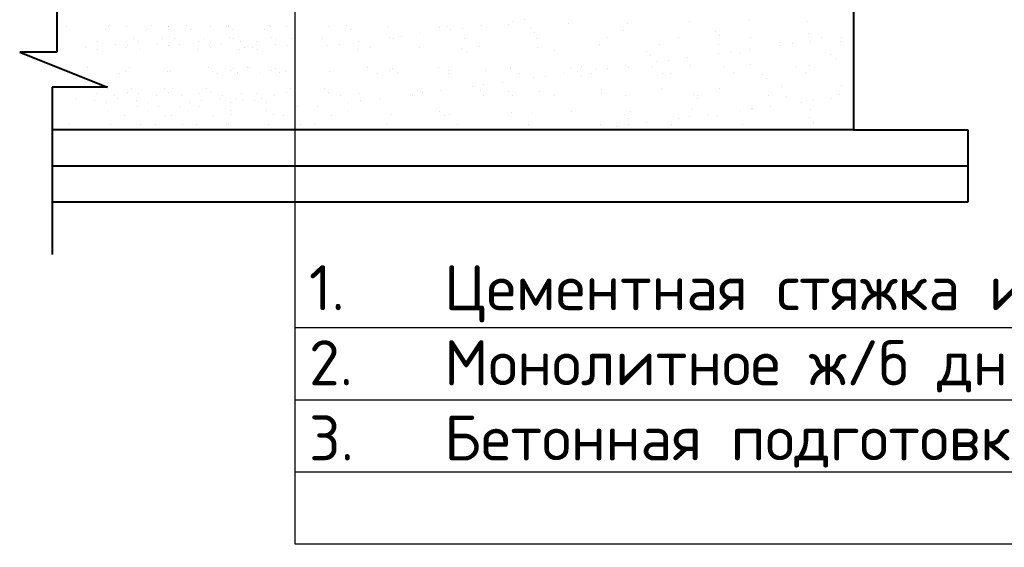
# Model space of a CAD drawing. Header units: millimetres. Extents: x -3143211 to -2549809, y 1060331 to 1341741.
# Tile 121 of 131: x -3028252 to -3022790, y 1304883 to 1307811. Entities that reach past the tile are written whole.
import ezdxf

# ---------------------------------------------------------------- set-up
doc = ezdxf.new("R2010")
doc.units = ezdxf.units.MM
doc.layers.add('Сплошная толстая', color=7, linetype='Continuous', lineweight=40)
doc.layers.add('шрифт', color=1, linetype='Continuous')
doc.styles.get("Standard").update_dxf_attribs({"font": 'isocpeui.ttf'})

msp = doc.modelspace()

# ---------------------------------------------------------------- linework, layer by layer
at = {"color": 0}
for p, q in [((-3025538.39779, 1307785.37396), (-3025538.39779, 1307785.37396)), ((-3025518.15521, 1307800.52322), (-3025518.15521, 1307800.52322)), ((-3025452.05062, 1307809.22605), (-3025452.05062, 1307809.22605)), ((-3024538.0729, 1307800.41419), (-3024538.0729, 1307800.41419)), ((-3024205.63883, 1307804.65447), (-3024205.63883, 1307804.65447)), ((-3023880.76144, 1307803.09629), (-3023880.76144, 1307803.09629)), ((-3027989.56203, 1307774.57402), (-3027989.56203, 1307774.57402)), ((-3027777.67685, 1307755.17501), (-3027777.67685, 1307755.17501)), ((-3027758.59607, 1307774.57402), (-3027758.59607, 1307774.57402)), ((-3027754.26829, 1307776.62499), (-3027754.26829, 1307776.62499)), ((-3027657.12796, 1307770.33374), (-3027657.12796, 1307770.33374)), ((-3027546.71089, 1307755.17501), (-3027546.71089, 1307755.17501)), ((-3027523.30233, 1307776.62499), (-3027523.30233, 1307776.62499)), ((-3027426.162, 1307770.33374), (-3027426.162, 1307770.33374)), ((-3027424.09465, 1307770.33374), (-3027424.09465, 1307770.33374)), ((-3027326.95432, 1307776.62499), (-3027326.95432, 1307776.62499)), ((-3027303.54577, 1307755.17501), (-3027303.54577, 1307755.17501)), ((-3027193.1287, 1307770.33374), (-3027193.1287, 1307770.33374)), ((-3027104.19005, 1307774.57402), (-3027104.19005, 1307774.57402)), ((-3027095.98836, 1307776.62499), (-3027095.98836, 1307776.62499)), ((-3027091.66058, 1307774.57402), (-3027091.66058, 1307774.57402)), ((-3027072.57981, 1307755.17501), (-3027072.57981, 1307755.17501)), ((-3026892.30487, 1307755.17501), (-3026892.30487, 1307755.17501)), ((-3026868.89631, 1307776.62499), (-3026868.89631, 1307776.62499)), ((-3026860.69462, 1307774.57402), (-3026860.69462, 1307774.57402)), ((-3026771.75598, 1307770.33374), (-3026771.75598, 1307770.33374)), ((-3026538.72268, 1307770.33374), (-3026538.72268, 1307770.33374)), ((-3026441.58235, 1307776.62499), (-3026441.58235, 1307776.62499)), ((-3026418.17379, 1307755.17501), (-3026418.17379, 1307755.17501)), ((-3026206.28861, 1307774.57402), (-3026206.28861, 1307774.57402)), ((-3026032.51185, 1307732.80688), (-3026032.51185, 1307732.80688)), ((-3025925.90718, 1307765.39572), (-3025925.90718, 1307765.39572)), ((-3025881.41123, 1307773.01585), (-3025881.41123, 1307773.01585)), ((-3025860.01035, 1307755.51713), (-3025860.01035, 1307755.51713)), ((-3025793.90577, 1307764.21997), (-3025793.90577, 1307764.21997)), ((-3025690.6567, 1307777.81297), (-3025690.6567, 1307777.81297)), ((-3025417.72276, 1307761.03044), (-3025417.72276, 1307761.03044)), ((-3025394.3142, 1307739.58045), (-3025394.3142, 1307739.58045)), ((-3024393.86317, 1307745.43588), (-3024393.86317, 1307745.43588)), ((-3023878.18801, 1307734.20661), (-3023878.18801, 1307734.20661)), ((-3027821.48365, 1307687.8008), (-3027821.48365, 1307687.8008)), ((-3027622.39488, 1307706.31192), (-3027622.39488, 1307706.31192)), ((-3027590.51769, 1307687.8008), (-3027590.51769, 1307687.8008)), ((-3027458.82774, 1307706.31192), (-3027458.82774, 1307706.31192)), ((-3027391.42892, 1307706.31192), (-3027391.42892, 1307706.31192)), ((-3027259.73897, 1307687.8008), (-3027259.73897, 1307687.8008)), ((-3027227.86178, 1307706.31192), (-3027227.86178, 1307706.31192)), ((-3027087.23748, 1307710.51105), (-3027087.23748, 1307710.51105)), ((-3027063.33155, 1307707.03051), (-3027063.33155, 1307707.03051)), ((-3027028.77301, 1307687.8008), (-3027028.77301, 1307687.8008)), ((-3026936.11167, 1307687.8008), (-3026936.11167, 1307687.8008)), ((-3026856.27152, 1307710.51105), (-3026856.27152, 1307710.51105)), ((-3026832.36559, 1307707.03051), (-3026832.36559, 1307707.03051)), ((-3026737.0229, 1307706.31192), (-3026737.0229, 1307706.31192)), ((-3026573.45576, 1307706.31192), (-3026573.45576, 1307706.31192)), ((-3026374.36699, 1307687.8008), (-3026374.36699, 1307687.8008)), ((-3026201.8655, 1307710.51105), (-3026201.8655, 1307710.51105)), ((-3026177.95957, 1307707.03051), (-3026177.95957, 1307707.03051)), ((-3026135.76091, 1307719.21388), (-3026135.76091, 1307719.21388)), ((-3025782.46339, 1307707.74911), (-3025782.46339, 1307707.74911)), ((-3025386.9672, 1307708.4677), (-3025386.9672, 1307708.4677)), ((-3024595.97483, 1307709.90488), (-3024595.97483, 1307709.90488)), ((-3024370.45461, 1307723.98589), (-3024370.45461, 1307723.98589)), ((-3024200.47865, 1307710.62348), (-3024200.47865, 1307710.62348)), ((-3024033.91037, 1307685.58099), (-3024033.91037, 1307685.58099)), ((-3023967.53654, 1307675.84392), (-3023967.53654, 1307675.84392)), ((-3023864.28747, 1307689.43692), (-3023864.28747, 1307689.43692)), ((-3023804.98246, 1307711.34207), (-3023804.98246, 1307711.34207)), ((-3023701.4763, 1307689.82127), (-3023701.4763, 1307689.82127)), ((-3023691.78598, 1307712.14717), (-3023691.78598, 1307712.14717)), ((-3027888.16523, 1307653.93106), (-3027888.16523, 1307653.93106)), ((-3027818.27704, 1307643.14243), (-3027818.27704, 1307643.14243)), ((-3027718.23458, 1307674.2078), (-3027718.23458, 1307674.2078)), ((-3027657.19927, 1307653.93106), (-3027657.19927, 1307653.93106)), ((-3027652.12999, 1307665.50497), (-3027652.12999, 1307665.50497)), ((-3027587.31109, 1307643.14243), (-3027587.31109, 1307643.14243)), ((-3027487.26862, 1307674.2078), (-3027487.26862, 1307674.2078)), ((-3027429.09262, 1307665.50497), (-3027429.09262, 1307665.50497)), ((-3027421.16403, 1307665.50497), (-3027421.16403, 1307665.50497)), ((-3027362.98804, 1307674.2078), (-3027362.98804, 1307674.2078)), ((-3027262.94557, 1307643.14243), (-3027262.94557, 1307643.14243)), ((-3027198.12666, 1307665.50497), (-3027198.12666, 1307665.50497)), ((-3027193.05739, 1307653.93106), (-3027193.05739, 1307653.93106)), ((-3027132.02208, 1307674.2078), (-3027132.02208, 1307674.2078)), ((-3027031.97961, 1307643.14243), (-3027031.97961, 1307643.14243)), ((-3027002.79325, 1307653.93106), (-3027002.79325, 1307653.93106)), ((-3026962.09143, 1307653.93106), (-3026962.09143, 1307653.93106)), ((-3026932.90507, 1307643.14243), (-3026932.90507, 1307643.14243)), ((-3026832.8626, 1307674.2078), (-3026832.8626, 1307674.2078)), ((-3026766.75802, 1307665.50497), (-3026766.75802, 1307665.50497)), ((-3026543.72064, 1307665.50497), (-3026543.72064, 1307665.50497)), ((-3026477.61606, 1307674.2078), (-3026477.61606, 1307674.2078)), ((-3026377.57359, 1307643.14243), (-3026377.57359, 1307643.14243)), ((-3026307.68541, 1307653.93106), (-3026307.68541, 1307653.93106)), ((-3026034.56015, 1307655.50054), (-3026034.56015, 1307655.50054)), ((-3025799.50098, 1307649.56578), (-3025799.50098, 1307649.56578)), ((-3025776.09243, 1307628.11579), (-3025776.09243, 1307628.11579)), ((-3025702.12608, 1307659.74082), (-3025702.12608, 1307659.74082)), ((-3025377.2487, 1307658.18265), (-3025377.2487, 1307658.18265)), ((-3024701.80119, 1307674.78105), (-3024701.80119, 1307674.78105)), ((-3024376.92381, 1307673.22287), (-3024376.92381, 1307673.22287)), ((-3024375.49627, 1307622.135), (-3024375.49627, 1307622.135)), ((-3024309.39168, 1307630.83784), (-3024309.39168, 1307630.83784)), ((-3024259.96623, 1307622.74195), (-3024259.96623, 1307622.74195)), ((-3024206.14261, 1307644.43083), (-3024206.14261, 1307644.43083)), ((-3024033.64112, 1307667.14109), (-3024033.64112, 1307667.14109)), ((-3024717.35141, 1307577.12892), (-3024717.35141, 1307577.12892)), ((-3024651.24683, 1307585.83175), (-3024651.24683, 1307585.83175)), ((-3024547.99776, 1307599.42475), (-3024547.99776, 1307599.42475)), ((-3023751.78181, 1307618.37667), (-3023751.78181, 1307618.37667)), ((-3023728.37325, 1307596.92668), (-3023728.37325, 1307596.92668)), ((-3027927.66041, 1307511.83633), (-3027927.66041, 1307511.83633)), ((-3027874.10506, 1307545.95485), (-3027874.10506, 1307545.95485)), ((-3027696.69445, 1307511.83633), (-3027696.69445, 1307511.83633)), ((-3027665.12812, 1307525.62712), (-3027665.12812, 1307525.62712)), ((-3027643.1391, 1307545.95485), (-3027643.1391, 1307545.95485)), ((-3027434.16216, 1307525.62712), (-3027434.16216, 1307525.62712)), ((-3027416.0945, 1307525.62712), (-3027416.0945, 1307525.62712)), ((-3027207.11756, 1307545.95485), (-3027207.11756, 1307545.95485)), ((-3027185.12854, 1307525.62712), (-3027185.12854, 1307525.62712)), ((-3027153.5622, 1307511.83633), (-3027153.5622, 1307511.83633)), ((-3027083.66043, 1307529.8674), (-3027083.66043, 1307529.8674)), ((-3027066.65119, 1307538.10112), (-3027066.65119, 1307538.10112)), ((-3027043.24263, 1307516.65113), (-3027043.24263, 1307516.65113)), ((-3027042.28844, 1307511.83633), (-3027042.28844, 1307511.83633)), ((-3026988.73308, 1307545.95485), (-3026988.73308, 1307545.95485)), ((-3026976.1516, 1307545.95485), (-3026976.1516, 1307545.95485)), ((-3026922.59624, 1307511.83633), (-3026922.59624, 1307511.83633)), ((-3026852.69447, 1307529.8674), (-3026852.69447, 1307529.8674)), ((-3026835.68523, 1307538.10112), (-3026835.68523, 1307538.10112)), ((-3026812.27667, 1307516.65113), (-3026812.27667, 1307516.65113)), ((-3026779.75614, 1307525.62712), (-3026779.75614, 1307525.62712)), ((-3026530.72252, 1307525.62712), (-3026530.72252, 1307525.62712)), ((-3026321.74558, 1307545.95485), (-3026321.74558, 1307545.95485)), ((-3026268.19022, 1307511.83633), (-3026268.19022, 1307511.83633)), ((-3026198.28845, 1307529.8674), (-3026198.28845, 1307529.8674)), ((-3026181.27921, 1307538.10112), (-3026181.27921, 1307538.10112)), ((-3026157.87065, 1307516.65113), (-3026157.87065, 1307516.65113)), ((-3025926.2494, 1307546.67345), (-3025926.2494, 1307546.67345)), ((-3025873.41107, 1307528.30923), (-3025873.41107, 1307528.30923)), ((-3025872.69404, 1307512.55492), (-3025872.69404, 1307512.55492)), ((-3025665.60405, 1307526.87184), (-3025665.60405, 1307526.87184)), ((-3025530.75321, 1307547.39204), (-3025530.75321, 1307547.39204)), ((-3025530.39763, 1307540.66735), (-3025530.39763, 1307540.66735)), ((-3025477.19785, 1307513.27351), (-3025477.19785, 1307513.27351)), ((-3025197.96356, 1307544.90763), (-3025197.96356, 1307544.90763)), ((-3025157.41962, 1307522.50656), (-3025157.41962, 1307522.50656)), ((-3025135.25703, 1307548.11063), (-3025135.25703, 1307548.11063)), ((-3025081.70167, 1307513.99211), (-3025081.70167, 1307513.99211)), ((-3025059.20656, 1307532.12284), (-3025059.20656, 1307532.12284)), ((-3024993.10197, 1307540.82567), (-3024993.10197, 1307540.82567)), ((-3024873.08618, 1307543.34945), (-3024873.08618, 1307543.34945)), ((-3024686.20548, 1307514.7107), (-3024686.20548, 1307514.7107)), ((-3024530.07274, 1307555.70757), (-3024530.07274, 1307555.70757)), ((-3024344.26466, 1307549.54781), (-3024344.26466, 1307549.54781)), ((-3024290.7093, 1307515.42929), (-3024290.7093, 1307515.42929)), ((-3024197.63867, 1307559.94785), (-3024197.63867, 1307559.94785)), ((-3023948.76847, 1307550.26641), (-3023948.76847, 1307550.26641)), ((-3023895.21311, 1307516.14788), (-3023895.21311, 1307516.14788)), ((-3023872.76129, 1307558.38967), (-3023872.76129, 1307558.38967)), ((-3025573.5632, 1307464.4065), (-3025573.5632, 1307464.4065)), ((-3025401.0617, 1307487.11675), (-3025401.0617, 1307487.11675)), ((-3025334.95712, 1307495.81959), (-3025334.95712, 1307495.81959)), ((-3025231.70805, 1307509.41258), (-3025231.70805, 1307509.41258)), ((-3025134.01107, 1307501.05657), (-3025134.01107, 1307501.05657)), ((-3024641.74446, 1307511.27728), (-3024641.74446, 1307511.27728)), ((-3024133.56003, 1307506.91201), (-3024133.56003, 1307506.91201)), ((-3024110.15148, 1307485.46202), (-3024110.15148, 1307485.46202)), ((-3027656.20176, 1307405.18647), (-3027656.20176, 1307405.18647)), ((-3027632.7932, 1307426.63645), (-3027632.7932, 1307426.63645)), ((-3027448.42941, 1307426.63645), (-3027448.42941, 1307426.63645)), ((-3027425.2358, 1307405.18647), (-3027425.2358, 1307405.18647)), ((-3027425.02086, 1307405.18647), (-3027425.02086, 1307405.18647)), ((-3027401.82724, 1307426.63645), (-3027401.82724, 1307426.63645)), ((-3027217.46345, 1307426.63645), (-3027217.46345, 1307426.63645)), ((-3027194.0549, 1307405.18647), (-3027194.0549, 1307405.18647)), ((-3026770.82978, 1307405.18647), (-3026770.82978, 1307405.18647)), ((-3026747.42122, 1307426.63645), (-3026747.42122, 1307426.63645)), ((-3026563.05744, 1307426.63645), (-3026563.05744, 1307426.63645)), ((-3026539.64888, 1307405.18647), (-3026539.64888, 1307405.18647)), ((-3026047.38227, 1307415.40718), (-3026047.38227, 1307415.40718)), ((-3026026.56, 1307410.79393), (-3026026.56, 1307410.79393)), ((-3026018.66741, 1307405.80742), (-3026018.66741, 1307405.80742)), ((-3025915.41834, 1307419.40042), (-3025915.41834, 1307419.40042)), ((-3025742.91685, 1307442.11067), (-3025742.91685, 1307442.11067)), ((-3025694.12593, 1307415.03421), (-3025694.12593, 1307415.03421)), ((-3025676.81226, 1307450.8135), (-3025676.81226, 1307450.8135)), ((-3025539.19785, 1307411.0419), (-3025539.19785, 1307411.0419)), ((-3025369.24855, 1307413.47603), (-3025369.24855, 1307413.47603)), ((-3025026.23511, 1307425.83415), (-3025026.23511, 1307425.83415)), ((-3024693.80104, 1307430.07443), (-3024693.80104, 1307430.07443)), ((-3024368.92365, 1307428.51625), (-3024368.92365, 1307428.51625)), ((-3024025.91022, 1307440.87437), (-3024025.91022, 1307440.87437)), ((-3023693.47615, 1307445.11465), (-3023693.47615, 1307445.11465)), ((-3027938.57715, 1307374.39433), (-3027938.57715, 1307374.39433)), ((-3027835.32808, 1307360.80133), (-3027835.32808, 1307360.80133)), ((-3027826.2772, 1307398.43581), (-3027826.2772, 1307398.43581)), ((-3027769.2235, 1307352.0985), (-3027769.2235, 1307352.0985)), ((-3027724.96351, 1307388.29105), (-3027724.96351, 1307388.29105)), ((-3027707.61119, 1307374.39433), (-3027707.61119, 1307374.39433)), ((-3027604.36212, 1307360.80133), (-3027604.36212, 1307360.80133)), ((-3027595.31124, 1307398.43581), (-3027595.31124, 1307398.43581)), ((-3027538.25754, 1307352.0985), (-3027538.25754, 1307352.0985)), ((-3027493.99755, 1307388.29105), (-3027493.99755, 1307388.29105)), ((-3027356.2591, 1307388.29105), (-3027356.2591, 1307388.29105)), ((-3027311.99912, 1307352.0985), (-3027311.99912, 1307352.0985)), ((-3027254.94541, 1307398.43581), (-3027254.94541, 1307398.43581)), ((-3027245.89453, 1307360.80133), (-3027245.89453, 1307360.80133)), ((-3027142.64546, 1307374.39433), (-3027142.64546, 1307374.39433)), ((-3027125.29314, 1307388.29105), (-3027125.29314, 1307388.29105)), ((-3027081.03316, 1307352.0985), (-3027081.03316, 1307352.0985)), ((-3027053.20517, 1307374.39433), (-3027053.20517, 1307374.39433)), ((-3027023.97945, 1307398.43581), (-3027023.97945, 1307398.43581)), ((-3027014.92857, 1307360.80133), (-3027014.92857, 1307360.80133)), ((-3026949.95611, 1307360.80133), (-3026949.95611, 1307360.80133)), ((-3026940.90522, 1307398.43581), (-3026940.90522, 1307398.43581)), ((-3026911.6795, 1307374.39433), (-3026911.6795, 1307374.39433)), ((-3026883.85152, 1307352.0985), (-3026883.85152, 1307352.0985)), ((-3026839.59154, 1307388.29105), (-3026839.59154, 1307388.29105)), ((-3026470.88713, 1307388.29105), (-3026470.88713, 1307388.29105)), ((-3026426.62714, 1307352.0985), (-3026426.62714, 1307352.0985)), ((-3026369.57344, 1307398.43581), (-3026369.57344, 1307398.43581)), ((-3026360.52255, 1307360.80133), (-3026360.52255, 1307360.80133)), ((-3026257.27349, 1307374.39433), (-3026257.27349, 1307374.39433)), ((-3026084.772, 1307397.10458), (-3026084.772, 1307397.10458)), ((-3026075.39094, 1307389.00964), (-3026075.39094, 1307389.00964)), ((-3025679.89476, 1307389.72823), (-3025679.89476, 1307389.72823)), ((-3025515.78929, 1307389.59191), (-3025515.78929, 1307389.59191)), ((-3025284.39857, 1307390.44682), (-3025284.39857, 1307390.44682)), ((-3025023.52268, 1307399.81262), (-3025023.52268, 1307399.81262)), ((-3024888.90238, 1307391.16541), (-3024888.90238, 1307391.16541)), ((-3024515.33826, 1307395.44734), (-3024515.33826, 1307395.44734)), ((-3024493.4062, 1307391.88401), (-3024493.4062, 1307391.88401)), ((-3024491.9297, 1307373.99735), (-3024491.9297, 1307373.99735)), ((-3024097.91001, 1307392.6026), (-3024097.91001, 1307392.6026)), ((-3023999.66309, 1307384.21807), (-3023999.66309, 1307384.21807)), ((-3023916.54762, 1307353.73462), (-3023916.54762, 1307353.73462)), ((-3023850.44303, 1307362.43745), (-3023850.44303, 1307362.43745)), ((-3023747.19396, 1307376.03045), (-3023747.19396, 1307376.03045)), ((-3023702.41383, 1307393.32119), (-3023702.41383, 1307393.32119)), ((-3027766.69014, 1307303.94252), (-3027766.69014, 1307303.94252)), ((-3027596.722, 1307329.38825), (-3027596.722, 1307329.38825)), ((-3027535.72418, 1307303.94252), (-3027535.72418, 1307303.94252)), ((-3027484.50061, 1307329.38825), (-3027484.50061, 1307329.38825)), ((-3027365.75605, 1307329.38825), (-3027365.75605, 1307329.38825)), ((-3027314.53248, 1307303.94252), (-3027314.53248, 1307303.94252)), ((-3027253.53465, 1307329.38825), (-3027253.53465, 1307329.38825)), ((-3027083.56652, 1307303.94252), (-3027083.56652, 1307303.94252)), ((-3026881.31816, 1307303.94252), (-3026881.31816, 1307303.94252)), ((-3026711.35003, 1307329.38825), (-3026711.35003, 1307329.38825)), ((-3026599.12863, 1307329.38825), (-3026599.12863, 1307329.38825)), ((-3026429.1605, 1307303.94252), (-3026429.1605, 1307303.94252)), ((-3025920.97607, 1307299.57724), (-3025920.97607, 1307299.57724)), ((-3025522.39747, 1307295.96073), (-3025522.39747, 1307295.96073)), ((-3025189.9634, 1307300.20101), (-3025189.9634, 1307300.20101)), ((-3024865.08602, 1307298.64283), (-3024865.08602, 1307298.64283)), ((-3024522.07258, 1307311.00095), (-3024522.07258, 1307311.00095)), ((-3024258.40276, 1307308.72854), (-3024258.40276, 1307308.72854)), ((-3024192.29818, 1307317.43137), (-3024192.29818, 1307317.43137)), ((-3024189.63851, 1307315.24123), (-3024189.63851, 1307315.24123)), ((-3024089.04911, 1307331.02437), (-3024089.04911, 1307331.02437)), ((-3023864.76113, 1307313.68306), (-3023864.76113, 1307313.68306)), ((-3027673.12827, 1307280.92051), (-3027673.12827, 1307280.92051)), ((-3027442.16231, 1307280.92051), (-3027442.16231, 1307280.92051)), ((-3027408.09434, 1307280.92051), (-3027408.09434, 1307280.92051)), ((-3027177.12838, 1307280.92051), (-3027177.12838, 1307280.92051)), ((-3027075.66027, 1307285.16079), (-3027075.66027, 1307285.16079)), ((-3026844.69431, 1307285.16079), (-3026844.69431, 1307285.16079)), ((-3026787.7563, 1307280.92051), (-3026787.7563, 1307280.92051)), ((-3026522.72237, 1307280.92051), (-3026522.72237, 1307280.92051)), ((-3026190.28829, 1307285.16079), (-3026190.28829, 1307285.16079)), ((-3025897.56752, 1307278.12725), (-3025897.56752, 1307278.12725)), ((-3025865.41091, 1307283.60261), (-3025865.41091, 1307283.60261)), ((-3025405.30091, 1307288.34796), (-3025405.30091, 1307288.34796)), ((-3024897.11648, 1307283.98268), (-3024897.11648, 1307283.98268)), ((-3024873.70793, 1307262.53269), (-3024873.70793, 1307262.53269)), ((-3024772.7594, 1307241.0122), (-3024772.7594, 1307241.0122)), ((-3024600.25791, 1307263.72245), (-3024600.25791, 1307263.72245)), ((-3024534.15332, 1307272.42529), (-3024534.15332, 1307272.42529)), ((-3024430.90426, 1307286.01828), (-3024430.90426, 1307286.01828)), ((-3024381.44132, 1307272.75341), (-3024381.44132, 1307272.75341)), ((-3023873.2569, 1307268.38813), (-3023873.2569, 1307268.38813)), ((-3023849.84834, 1307246.93814), (-3023849.84834, 1307246.93814)), ((-3027976.67369, 1307227.93398), (-3027976.67369, 1307227.93398)), ((-3027745.70773, 1307227.93398), (-3027745.70773, 1307227.93398)), ((-3027581.1775, 1307227.21538), (-3027581.1775, 1307227.21538)), ((-3027500.04511, 1307227.21538), (-3027500.04511, 1307227.21538)), ((-3027350.21154, 1307227.21538), (-3027350.21154, 1307227.21538)), ((-3027269.07915, 1307227.21538), (-3027269.07915, 1307227.21538)), ((-3027104.54892, 1307227.93398), (-3027104.54892, 1307227.93398)), ((-3027091.30171, 1307227.93398), (-3027091.30171, 1307227.93398)), ((-3026873.58297, 1307227.93398), (-3026873.58297, 1307227.93398)), ((-3026695.80553, 1307227.21538), (-3026695.80553, 1307227.21538)), ((-3026614.67313, 1307227.21538), (-3026614.67313, 1307227.21538)), ((-3026219.17695, 1307227.93398), (-3026219.17695, 1307227.93398)), ((-3025823.68076, 1307228.65257), (-3025823.68076, 1307228.65257)), ((-3025428.18458, 1307229.37116), (-3025428.18458, 1307229.37116)), ((-3025032.68839, 1307230.08975), (-3025032.68839, 1307230.08975)), ((-3024942.11306, 1307218.71637), (-3024942.11306, 1307218.71637)), ((-3024876.00847, 1307227.4192), (-3024876.00847, 1307227.4192)), ((-3024637.19221, 1307230.80835), (-3024637.19221, 1307230.80835)), ((-3024241.69602, 1307231.52694), (-3024241.69602, 1307231.52694)), ((-3023846.19984, 1307232.24553), (-3023846.19984, 1307232.24553)), ((-3023685.47599, 1307200.40803), (-3023685.47599, 1307200.40803))]:
    msp.add_line(p, q, dxfattribs=at)
at = {"color": 0, "lineweight": -2}
for p, q in [((-3024881.08634, 1307788.05607), (-3024881.08634, 1307788.05607)), ((-3025283.82582, 1307638.3365), (-3025283.82582, 1307638.3365)), ((-3025034.23526, 1307670.54077), (-3025034.23526, 1307670.54077)), ((-3024775.64139, 1307633.97122), (-3024775.64139, 1307633.97122)), ((-3024752.23284, 1307612.52123), (-3024752.23284, 1307612.52123)), ((-3024889.85291, 1307554.41867), (-3024889.85291, 1307554.41867)), ((-3024739.76084, 1307548.82922), (-3024739.76084, 1307548.82922))]:
    msp.add_line(p, q, dxfattribs=at)
at = {"layer": 'Сплошная толстая', "color": 0}
for p, q in [((-3028045.99802, 1308298.79866), (-3028045.99802, 1307630.60934)), ((-3023627.57326, 1308013.03618), (-3023627.57326, 1307200.20775)), ((-3028045.99802, 1307630.60934), (-3028251.94578, 1307630.60934)), ((-3028251.94578, 1307630.60934), (-3027764.67188, 1307436.81672)), ((-3027764.67188, 1307436.81672), (-3028072.17437, 1307436.81672)), ((-3028072.17437, 1307436.81672), (-3028072.17437, 1306507.97158)), ((-3023627.57326, 1307200.20775), (-3028072.17437, 1307200.20775)), ((-3023627.57326, 1307200.20775), (-3023147.79084, 1307200.20775)), ((-3023147.79084, 1307200.20775), (-3022993.3272, 1307200.20775)), ((-3022993.3272, 1307200.20775), (-3022993.3272, 1306797.44525)), ((-3028072.17437, 1306998.7751), (-3022993.3272, 1306998.8265)), ((-3022993.3272, 1306797.44525), (-3028072.17437, 1306797.44525))]:
    msp.add_line(p, q, dxfattribs=at)
at = {"layer": 'Сплошная толстая', "color": 0, "lineweight": -2}
for p, q in [((-3025205.96372, 1307789.61424), (-3025205.96372, 1307789.61424)), ((-3024902.04759, 1307749.80116), (-3024902.04759, 1307749.80116)), ((-3024991.47102, 1307709.18629), (-3024991.47102, 1307709.18629))]:
    msp.add_line(p, q, dxfattribs=at)
at = {"layer": 'шрифт', "color": 0}
for p, q in [((-3026725.68384, 1308536.15602), (-3026725.68384, 1304902.04784)), ((-3026725.68384, 1306102.04784), (-3017815.4991, 1306102.04784)), ((-3026725.68384, 1305702.04784), (-3017815.4991, 1305702.04784)), ((-3026725.68384, 1305302.04784), (-3017815.4991, 1305302.04784)), ((-3026725.68384, 1304902.04784), (-3017815.4991, 1304902.04784))]:
    msp.add_line(p, q, dxfattribs=at)

# ---------------------------------------------------------------- texts
at = {"char_height": 250, "attachment_point": 1}
for s, insert, width in [('\\pi288.75;{\\fISOCPEUR|b0|i0|c204|p34;Обмазочная битумная\\P\\pi13.75;гидроизоляция за 2-раза  }', (-3023044.82866, 1308585.07234), 4015), ('\\pi-750,l750,t750;{\\fISOCPEUR|b0|i0|c204|p34;1.^IЦементная стяжка из раствора М100 толщ 20мм.\\P2.^IМонолитное ж/б днище-300мм.\\P\\C0;3.^IБетонная подготовка толщ.100 мм В7,5}', (-3026647.53872, 1306448.57204), 8926.1001718)]:
    msp.add_mtext(s, dxfattribs=dict(at, insert=insert, width=width))

doc.saveas('drawing.dxf')
